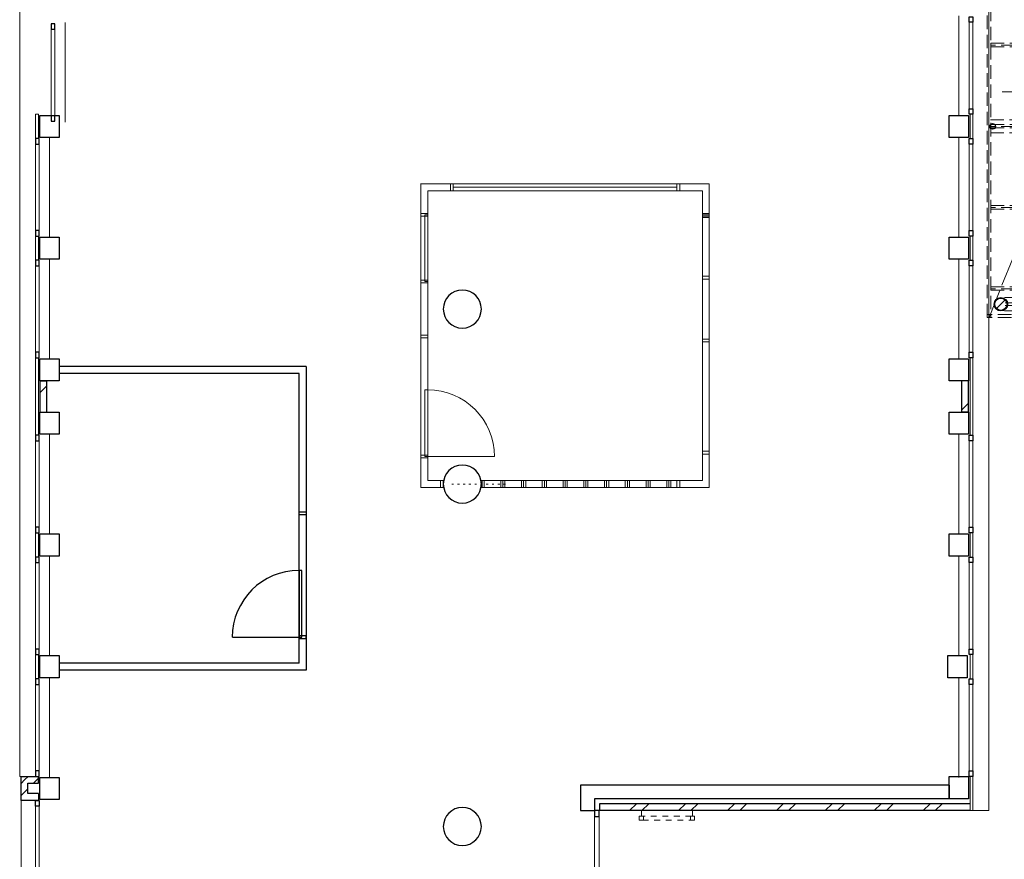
# Model space of a CAD drawing. Header units: millimetres. Extents: x 274611 to 749520, y 175257 to 298905.
# Tile 24 of 251: x 502771 to 517007, y 183098 to 195235. Entities that reach past the tile are written whole.
import ezdxf

# ---------------------------------------------------------------- set-up
doc = ezdxf.new("R2010")
doc.units = ezdxf.units.MM
doc.header["$LTSCALE"] = 400
doc.header["$PDMODE"] = 1
doc.header["$PDSIZE"] = 15
for name, pattern in [('STYLE_01', [0.416641, 0.208282, -0.208359]), ('STYLE_02', [0.694427, 0.486069, -0.208359]), ('STYLE_03', [1.25, 1.041641, -0.208359]), ('STYLE_05', [0.208282, 0.069427, -0.138855]), ('STYLE_06', [1.041641, 0.625, -0.208282, 0.069427, -0.138931])]:
    doc.linetypes.add(name, pattern=pattern)
for name, color, linetype, lineweight in [('Binnenkozijnen', 140, 'Continuous', 15), ('Buitenkozijnen', 140, 'Continuous', 15), ('Lijn-stramien', 5, 'STYLE_06', 9), ('mat-baksteen', 5, 'Continuous', 25), ('mat-beton (ihwg)', 5, 'Continuous', 25), ('mat-kalkzandsteen', 5, 'Continuous', 25), ('mat-staal', 5, 'Continuous', 25), ('None', 7, 'Continuous', 9), ('Tekst', 140, 'Continuous', 15)]:
    doc.layers.add(name, color=color, linetype=linetype, lineweight=lineweight)
doc.layers.add('plat', color=5, linetype='Continuous')
doc.styles.add('Arial', font='arial.ttf', dxfattribs={"height": 211.666667})
doc.styles.add('Arial Narrow', font='ARIALN.TTF', dxfattribs={"height": 222.25})

# ---------------------------------------------------------------- blocks, each defined once
blk = doc.blocks.new('*U827')
at = {"layer": 'None', "color": 43, "linetype": 'Continuous', "lineweight": 9}
for points, knots in [([(0, 0), (0, 5), (3.894, 10), (11.68, 20), (20, 0)], [0, 0, 0, 0.3093529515, 0.3093529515, 1, 1, 1]), ([(20, 0), (28.32, -20), (36.106, -10), (40, -5), (40, 0), (40, 5), (36.106, 10), (28.32, 20), (20, 0)], [0, 0, 0, 0.3453298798, 0.3453298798, 0.500007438, 0.500007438, 0.6546816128, 0.6546816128, 1, 1, 1]), ([(20, 0), (25.824, -14), (31.2742, -7), (34, -3.5), (34, 0), (34, 3.5), (31.2742, 7), (25.824, 14), (20, 0)], [0, 0, 0, 0.3453298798, 0.3453298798, 0.500007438, 0.500007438, 0.6546816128, 0.6546816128, 1, 1, 1])]:
    blk.add_open_spline(points, degree=2, knots=knots, dxfattribs=at)
blk = doc.blocks.new('*U828')
at = {"layer": 'None', "color": 43}
blk.add_blockref('*U827', (0, 0), dxfattribs=at)
blk = doc.blocks.new('*U829')
at = {"layer": 'None', "color": 43, "linetype": 'Continuous', "lineweight": 9}
for points, knots in [([(0, 0), (0, 5), (3.894, 10), (11.68, 20), (20, 0)], [0, 0, 0, 0.3093529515, 0.3093529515, 1, 1, 1]), ([(20, 0), (28.32, -20), (36.106, -10), (40, -5), (40, 0), (40, 5), (36.106, 10), (28.32, 20), (20, 0)], [0, 0, 0, 0.3453298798, 0.3453298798, 0.500007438, 0.500007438, 0.6546816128, 0.6546816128, 1, 1, 1]), ([(20, 0), (25.824, -14), (31.2742, -7), (34, -3.5), (34, 0), (34, 3.5), (31.2742, 7), (25.824, 14), (20, 0)], [0, 0, 0, 0.3453298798, 0.3453298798, 0.500007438, 0.500007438, 0.6546816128, 0.6546816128, 1, 1, 1])]:
    blk.add_open_spline(points, degree=2, knots=knots, dxfattribs=at)
blk = doc.blocks.new('*U830')
at = {"layer": 'None', "color": 43}
blk.add_blockref('*U829', (0, 0), dxfattribs=at)
blk = doc.blocks.new('*X205')
at = {"layer": 'None', "lineweight": 9}
blk.add_line((-68, -68), (68, 68), dxfattribs=at)
blk = doc.blocks.new('Kolom O 194')
at = {"layer": 'mat-staal', "lineweight": 25}
for radius in [96.8, 88.8]:
    blk.add_circle((0, 0), radius, dxfattribs=at)
at = {"layer": 'mat-staal'}
blk.add_blockref('*X205', (0, 0), dxfattribs=at)
blk = doc.blocks.new('*U831')
at = {"layer": 'None', "color": 8, "linetype": 'STYLE_02', "lineweight": 5}
for p, q in [((1057, -27345), (-2522, -27345)), ((-39, -27420), (-1459, -27420)), ((-39, -27460), (-1459, -27460)), ((1057, -27535), (-2522, -27535))]:
    blk.add_line(p, q, dxfattribs=at)
at = {"layer": 'None', "color": 43, "linetype": 'STYLE_02', "lineweight": 9}
for p, q in [((-2459, -27420), (-1459, -27420)), ((-2459, -27460), (-1459, -27460)), ((-59, -27420), (948, -27420)), ((-59, -27460), (948, -27460))]:
    blk.add_line(p, q, dxfattribs=at)
at = {"layer": 'None', "color": 7}
for p in [(-2522, -27440), (1044, -27440)]:
    blk.add_blockref('Kolom O 194', p, dxfattribs=at)
at = {"layer": 'None', "color": 43}
for name, p, rotation in [('*U828', (-1459, -27420), 270), ('*U830', (-59, -27460), 90)]:
    blk.add_blockref(name, p, dxfattribs=dict(at, rotation=rotation))
blk = doc.blocks.new('*U835')
at = {"layer": 'None', "color": 43, "lineweight": 9}
for q in [(556, -24327), (556, -24413)]:
    blk.add_line((715, -24370), q, dxfattribs=at)
at = {"layer": 'None', "color": 43, "linetype": 'STYLE_02', "lineweight": 9}
blk.add_line((-2503, -24370), (715, -24370), dxfattribs=at)
at = {"layer": 'None', "color": 43, "insert": (-1973, -24137), "char_height": 141.1, "attachment_point": 1, "style": 'Arial'}
blk.add_mtext('afschot', dxfattribs=at)
blk = doc.blocks.new('*U837')
at = {"layer": 'None', "color": 140, "linetype": 'STYLE_03', "lineweight": 15}
blk.add_line((-2694, -27630), (6326, -5310), dxfattribs=at)
at = {"layer": 'None', "color": 140, "linetype": 'STYLE_02', "lineweight": 15}
for p, q in [((1011, -23697), (-2674, -23697)), ((-2674, -24775), (1011, -24775)), ((1011, -24870), (-2674, -24870)), ((-2674, -24965), (1011, -24965)), ((1011, -26043), (-2674, -26043)), ((1011, -27216), (-2674, -27216)), ((1241, -27590), (-2719, -27590)), ((1241, -27630), (-2719, -27630))]:
    blk.add_line(p, q, dxfattribs=at)
at = {"layer": 'None', "color": 43, "linetype": 'STYLE_02', "lineweight": 9}
for p, q in [((-2669, -23668), (1011, -23668)), ((-2669, -23718), (-2669, -23668)), ((-2669, -23718), (1011, -23718)), ((-2669, -24841), (1011, -24841)), ((-2669, -24891), (-2669, -24841)), ((-2669, -24891), (1011, -24891)), ((-2669, -26014), (1011, -26014)), ((-2669, -26064), (-2669, -26014)), ((-2669, -26064), (1011, -26064)), ((-2669, -27187), (1011, -27187)), ((-2669, -27237), (-2669, -27187)), ((-2669, -27237), (1011, -27237))]:
    blk.add_line(p, q, dxfattribs=at)
blk.add_lwpolyline([(-2719, -7320), (-2669, -7320), (-2669, -27630), (-2719, -27630)], close=True, dxfattribs=at)
at = {"layer": 'None', "color": 7}
for name in ['*U835', '*U831']:
    blk.add_blockref(name, (0, 0), dxfattribs=at)
at = {"layer": 'Tekst', "color": 140, "insert": (-738, -26415), "char_height": 127, "attachment_point": 2, "style": 'Arial Narrow'}
blk.add_mtext('stabilisatieconstructie vlgs. opgave constructeur\\Pin lijn buiskolommen raadzaal\\P2x buiskolom, 1x bovenligende buis,\\Prvs Mcalloy-spankabels\\P', dxfattribs=at)
blk = doc.blocks.new('Kolom O 550')
at = {"layer": 'mat-beton (ihwg)', "lineweight": 25}
blk.add_circle((0, 0), 275, dxfattribs=at)
blk = doc.blocks.new('*X912')
at = {"layer": 'None', "lineweight": 9}
for p, q in [((-16689, -34367), (-16638, -34316)), ((-16689, -34543), (-16589, -34443))]:
    blk.add_line(p, q, dxfattribs=at)
blk = doc.blocks.new('*X913')
at = {"layer": 'None', "lineweight": 9}
for p, q in [((-16638, -34316), (-16587, -34265)), ((-16511, -34365), (-16439, -34293))]:
    blk.add_line(p, q, dxfattribs=at)
blk = doc.blocks.new('*X914')
at = {"layer": 'None', "lineweight": 9}
for p, q in [((-8324, -34663), (-8321, -34660)), ((-7890, -34760), (-7790, -34660)), ((-7714, -34760), (-7614, -34660)), ((-7183, -34760), (-7083, -34660)), ((-7006, -34760), (-6906, -34660)), ((-6476, -34760), (-6376, -34660)), ((-6299, -34760), (-6199, -34660)), ((-5769, -34760), (-5669, -34660)), ((-5592, -34760), (-5492, -34660)), ((-5062, -34760), (-4962, -34660)), ((-4885, -34760), (-4785, -34660)), ((-4354, -34760), (-4254, -34660)), ((-4178, -34760), (-4078, -34660)), ((-3647, -34760), (-3547, -34660)), ((-3471, -34760), (-3371, -34660))]:
    blk.add_line(p, q, dxfattribs=at)
blk = doc.blocks.new('*X916')
at = {"layer": 'None', "lineweight": 9}
blk.add_line((-16419, -28723), (-16319, -28623), dxfattribs=at)
blk = doc.blocks.new('Gevelpui best 1410 (2D)')
at = {"layer": 'Buitenkozijnen', "lineweight": 15}
for p, q in [((-260, 0), (-260, -1410)), ((-260, 0), (-210, 0)), ((-210, 0), (-210, -1410)), ((-260, -1410), (-210, -1410))]:
    blk.add_line(p, q, dxfattribs=at)
at = {"layer": 'Buitenkozijnen', "color": 92, "lineweight": 25}
for points in [[(-260, 0), (-210, 0), (-210, -80), (-260, -80)], [(-260, -1330), (-210, -1330), (-210, -1410), (-260, -1410)]]:
    blk.add_lwpolyline(points, close=True, dxfattribs=at)
at = {"layer": 'None', "color": 43, "linetype": 'Continuous', "lineweight": 9}
blk.add_line((-410, 15), (-410, -1425), dxfattribs=at)
blk = doc.blocks.new('*U79')
at = {"layer": 'Buitenkozijnen', "lineweight": 15}
for p, q in [((-10, 0), (-10, -1960)), ((-10, 0), (40, 0)), ((40, 0), (40, -1960)), ((-10, -1960), (40, -1960))]:
    blk.add_line(p, q, dxfattribs=at)
blk = doc.blocks.new('Gevelpui best 1960')
at = {"layer": 'Buitenkozijnen', "color": 43, "lineweight": 9}
blk.add_line((250, 0), (250, -1960), dxfattribs=at)
at = {"layer": 'Buitenkozijnen', "color": 92, "lineweight": 25}
for points in [[(-10, 0), (40, 0), (40, -80), (-10, -80)], [(-10, -1880), (40, -1880), (40, -1960), (-10, -1960)]]:
    blk.add_lwpolyline(points, close=True, dxfattribs=at)
at = {"layer": 'Buitenkozijnen'}
blk.add_blockref('*U79', (0, 0), dxfattribs=at)
blk = doc.blocks.new('*U938')
at = {"layer": 'Buitenkozijnen', "lineweight": 15}
for p, q in [((-8399, -34760), (-8329, -34760)), ((-8399, -36590), (-8399, -34760)), ((-8329, -36590), (-8329, -34760)), ((-8399, -36590), (-8329, -36590))]:
    blk.add_line(p, q, dxfattribs=at)
blk = doc.blocks.new('*U939')
at = {"layer": 'Buitenkozijnen', "color": 92, "lineweight": 25}
for points in [[(-8329, -34760), (-8399, -34760), (-8399, -34843), (-8329, -34843)], [(-8329, -36507), (-8399, -36507), (-8399, -36590), (-8329, -36590)]]:
    blk.add_lwpolyline(points, close=True, dxfattribs=at)
at = {"layer": 'Buitenkozijnen'}
blk.add_blockref('*U938', (0, 0), dxfattribs=at)
blk = doc.blocks.new('*X940')
at = {"layer": 'None', "lineweight": 9}
blk.add_line((-3089, -28969), (-2989, -28869), dxfattribs=at)
blk = doc.blocks.new('HWA')
at = {"layer": 'None', "color": 92, "linetype": 'Continuous', "lineweight": 25}
blk.add_circle((0, -74), 40, dxfattribs=at)
blk = doc.blocks.new('Kolom 280x320')
at = {"layer": 'mat-beton (ihwg)', "lineweight": 25}
blk.add_lwpolyline([(-300, 160), (-20, 160), (-20, -160), (-300, -160)], close=True, dxfattribs=at)
at = {"layer": 'None', "color": 92, "linetype": 'Continuous', "lineweight": 5}
blk.add_point((0, 0), dxfattribs=at)
blk = doc.blocks.new('*U1160')
at = {"layer": 'None', "color": 140, "linetype": 'STYLE_01', "lineweight": 15}
for p, q in [((-7720, -34840), (-7720, -34760)), ((-6980, -34840), (-6980, -34760))]:
    blk.add_line(p, q, dxfattribs=at)
for points in [[(-7750, -34840), (-6950, -34840), (-6950, -34900), (-7750, -34900)], [(-7750, -34840), (-7690, -34840), (-7690, -34900), (-7750, -34900)], [(-7010, -34840), (-6950, -34840), (-6950, -34900), (-7010, -34900)]]:
    blk.add_lwpolyline(points, close=True, dxfattribs=at)

msp = doc.modelspace()

# ---------------------------------------------------------------- linework, layer by layer
at = {"layer": 'Binnenkozijnen', "color": 43, "linetype": 'Continuous', "lineweight": 9, "flags": 128}
msp.add_lwpolyline([(502791.28099, 212877.18879), (502771.28099, 212877.18879), (502771.28099, 184297.18879), (502791.28099, 184297.18879)], dxfattribs=at)
at = {"layer": 'Buitenkozijnen', "color": 43, "linetype": 'Continuous', "lineweight": 9, "flags": 128}
msp.add_lwpolyline([(516761.28099, 211117.18879), (516781.28099, 211117.18879), (516781.28099, 183802.18879), (516551.32162, 183802.18879)], dxfattribs=at)
at = {"layer": 'Buitenkozijnen', "lineweight": 15}
for points in [[(503001.24035, 193867.18879), (503041.28099, 193867.18879), (503041.28099, 193517.18879), (503001.24035, 193517.18879)], [(516511.28099, 193867.18879), (516551.32162, 193867.18879), (516551.32162, 193517.18879), (516511.28099, 193517.18879)], [(503001.24035, 192107.18879), (503041.28099, 192107.18879), (503041.28099, 191757.18879), (503001.24035, 191757.18879)], [(516511.28099, 192107.18879), (516551.32162, 192107.18879), (516551.32162, 191757.18879), (516511.28099, 191757.18879)], [(503001.24035, 190347.18879), (503041.28099, 190347.18879), (503041.28099, 189227.18879), (503001.24035, 189227.18879)], [(516511.28099, 190347.18879), (516551.32162, 190347.18879), (516551.32162, 189227.18879), (516511.28099, 189227.18879)], [(503001.24035, 187817.18879), (503041.28099, 187817.18879), (503041.28099, 187467.18879), (503001.24035, 187467.18879)], [(516511.28099, 187817.18879), (516551.32162, 187817.18879), (516551.32162, 187467.18879), (516511.28099, 187467.18879)], [(503001.24035, 186057.18879), (503041.28099, 186057.18879), (503041.28099, 185707.18879), (503001.24035, 185707.18879)], [(516511.28099, 186057.18879), (516551.32162, 186057.18879), (516551.32162, 185707.18879), (516511.28099, 185707.18879)], [(516511.28099, 184297.18879), (516551.32162, 184297.18879), (516551.32162, 183802.18879), (516511.28099, 183802.18879)]]:
    msp.add_lwpolyline(points, close=True, dxfattribs=at)
at = {"layer": 'Lijn-stramien', "color": 8, "linetype": 'STYLE_05', "lineweight": 5}
msp.add_line((509017.28099, 188522.18879), (509827.28099, 188522.18879), dxfattribs=at)
at = {"layer": 'mat-baksteen', "lineweight": 25}
for p, q in [((502791.28099, 183947.18879), (502791.28099, 184297.18879)), ((502791.28099, 184297.18879), (503041.28099, 184297.18879)), ((503041.28099, 184197.18879), (503041.28099, 184297.18879)), ((502891.28099, 184047.18879), (502891.28099, 184197.18879)), ((502891.28099, 184197.18879), (503041.28099, 184197.18879)), ((503041.28099, 183947.18879), (502791.28099, 183947.18879)), ((503041.28099, 184047.18879), (502891.28099, 184047.18879)), ((503041.28099, 184047.18879), (503041.28099, 183947.18879)), ((511156.28099, 183902.18879), (511156.28099, 183802.18879)), ((516511.28099, 183902.18879), (511156.28099, 183902.18879)), ((516511.28099, 183802.18879), (511156.28099, 183802.18879))]:
    msp.add_line(p, q, dxfattribs=at)
at = {"layer": 'mat-beton (ihwg)', "lineweight": 25}
for p, q in [((516211.28099, 184172.18879), (510881.28099, 184172.18879)), ((510881.28099, 184172.18879), (510881.28099, 183802.18879)), ((516211.28099, 184172.18879), (516211.28099, 183972.18879)), ((516211.28099, 183972.18879), (511081.28099, 183972.18879)), ((511081.28099, 183972.18879), (511081.28099, 183802.18879)), ((510881.28099, 183802.18879), (511081.28099, 183802.18879))]:
    msp.add_line(p, q, dxfattribs=at)
msp.add_lwpolyline([(516211.28099, 184297.18879), (516491.28099, 184297.18879), (516491.28099, 183972.18879), (516211.28099, 183972.18879)], close=True, dxfattribs=at)
at = {"layer": 'mat-kalkzandsteen', "lineweight": 25}
for p, q in [((503061.28099, 190012.18879), (503061.28099, 189562.18879)), ((503061.28099, 190012.18879), (503161.28099, 190012.18879)), ((503161.28099, 190012.18879), (503161.28099, 189562.18879)), ((516491.28099, 190012.18879), (516391.28099, 190012.18879)), ((516391.28099, 189562.18879), (516391.28099, 190012.18879)), ((516491.28099, 189562.18879), (516491.28099, 190012.18879)), ((503061.28099, 189562.18879), (503161.28099, 189562.18879)), ((516491.28099, 189562.18879), (516391.28099, 189562.18879))]:
    msp.add_line(p, q, dxfattribs=at)
at = {"layer": 'plat', "lineweight": 0}
for p, q in [((508571.24566, 192864.84836), (508571.24566, 188472.18879)), ((508998.24566, 192862.18879), (508571.24566, 192862.18879)), ((508998.24566, 192762.18879), (508671.24566, 192762.18879)), ((508671.24566, 192762.18879), (508671.24566, 188572.18879)), ((509038.24566, 192862.18879), (509038.24566, 192762.18879)), ((509038.24566, 192862.18879), (512274.24566, 192862.18879)), ((509038.24566, 192812.18879), (512274.24566, 192812.18879)), ((509038.24566, 192762.18879), (512274.24566, 192762.18879)), ((512274.24566, 192862.18879), (512274.24566, 192762.18879)), ((512741.24566, 192862.18879), (512314.24566, 192862.18879)), ((512641.24566, 192762.18879), (512314.24566, 192762.18879)), ((512641.24566, 188572.18879), (512641.24566, 192762.18879)), ((512741.24566, 188472.18879), (512741.24566, 192862.18879)), ((509634.99686, 188919.18879), (508671.24566, 188919.18879)), ((509634.99686, 188919.18879), (508671.24566, 188919.18879)), ((508671.24566, 188572.18879), (508900.86464, 188572.18879)), ((508896.24566, 188572.18879), (508896.24566, 188472.18879)), ((508900.86464, 188572.18879), (508896.24566, 188572.18879)), ((512274.24566, 188572.18879), (509441.69733, 188572.18879)), ((509457.28099, 188472.18879), (509457.28099, 188572.18879)), ((509487.28099, 188472.18879), (509487.28099, 188572.18879)), ((509727.28099, 188472.18879), (509727.28099, 188572.18879)), ((509757.28099, 188472.18879), (509757.28099, 188572.18879)), ((509787.28099, 188472.18879), (509787.28099, 188572.18879)), ((510027.28099, 188472.18879), (510027.28099, 188572.18879)), ((510057.28099, 188472.18879), (510057.28099, 188572.18879)), ((510087.28099, 188472.18879), (510087.28099, 188572.18879)), ((510327.28099, 188472.18879), (510327.28099, 188572.18879)), ((510357.28099, 188472.18879), (510357.28099, 188572.18879)), ((510387.28099, 188472.18879), (510387.28099, 188572.18879)), ((510627.28099, 188472.18879), (510627.28099, 188572.18879)), ((510657.28099, 188472.18879), (510657.28099, 188572.18879)), ((510687.28099, 188472.18879), (510687.28099, 188572.18879)), ((510927.28099, 188472.18879), (510927.28099, 188572.18879)), ((510957.28099, 188472.18879), (510957.28099, 188572.18879)), ((510987.28099, 188472.18879), (510987.28099, 188572.18879)), ((511227.28099, 188472.18879), (511227.28099, 188572.18879)), ((511257.28099, 188472.18879), (511257.28099, 188572.18879)), ((511287.28099, 188472.18879), (511287.28099, 188572.18879)), ((511527.28099, 188472.18879), (511527.28099, 188572.18879)), ((511557.28099, 188472.18879), (511557.28099, 188572.18879)), ((511587.28099, 188472.18879), (511587.28099, 188572.18879)), ((511827.28099, 188472.18879), (511827.28099, 188572.18879)), ((511857.28099, 188472.18879), (511857.28099, 188572.18879)), ((511887.28099, 188472.18879), (511887.28099, 188572.18879)), ((512127.28099, 188472.18879), (512127.28099, 188572.18879)), ((512157.28099, 188472.18879), (512157.28099, 188572.18879)), ((512187.28099, 188472.18879), (512187.28099, 188572.18879)), ((512274.24566, 188572.18879), (512274.24566, 188472.18879)), ((512314.24566, 188572.18879), (512641.24566, 188572.18879)), ((508571.24566, 188472.18879), (508900.86464, 188472.18879)), ((508900.86464, 188472.18879), (508896.24566, 188472.18879)), ((512274.24566, 188472.18879), (509441.69733, 188472.18879)), ((512314.24566, 188472.18879), (512741.24566, 188472.18879))]:
    msp.add_line(p, q, dxfattribs=at)
at = {"layer": 'plat'}
for p, q in [((506911.28099, 190222.18879), (503341.28099, 190222.18879)), ((506911.28099, 190222.18879), (506911.28099, 185832.18879)), ((506811.28099, 190122.18879), (503341.28099, 190122.18879)), ((506811.28099, 185932.18879), (506811.28099, 190122.18879)), ((505847.52978, 186308.68879), (506811.28099, 186308.68879)), ((506811.28099, 185932.18879), (503341.28099, 185932.18879)), ((506911.28099, 185832.18879), (503341.28099, 185832.18879))]:
    msp.add_line(p, q, dxfattribs=at)
at = {"layer": 'plat', "lineweight": 0}
for points in [[(509038.24566, 192862.18879), (509038.24566, 192762.18879), (508998.24566, 192762.18879), (508998.24566, 192862.18879)], [(512274.24566, 192862.18879), (512274.24566, 192762.18879), (512314.24566, 192762.18879), (512314.24566, 192862.18879)], [(508671.24566, 192435.18879), (508671.24566, 192395.18879), (508571.24566, 192395.18879), (508571.24566, 192435.18879)], [(508671.24566, 192415.18879), (508671.24566, 191449.18879), (508631.24566, 191449.18879), (508631.24566, 192415.18879)], [(512641.24566, 192435.18879), (512641.24566, 192395.18879), (512741.24566, 192395.18879), (512741.24566, 192435.18879)], [(512641.24566, 192416.18879), (512641.24566, 192376.18879), (512741.24566, 192376.18879), (512741.24566, 192416.18879)], [(512641.24566, 191526.18879), (512641.24566, 191486.18879), (512741.24566, 191486.18879), (512741.24566, 191526.18879)], [(512641.24566, 191526.18879), (512641.24566, 191486.18879), (512741.24566, 191486.18879), (512741.24566, 191526.18879)], [(508671.24566, 191469.18879), (508671.24566, 191429.18879), (508571.24566, 191429.18879), (508571.24566, 191469.18879)], [(508671.24566, 190675.18879), (508671.24566, 190635.18879), (508571.24566, 190635.18879), (508571.24566, 190675.18879)], [(512641.24566, 190578.18879), (512641.24566, 190618.18879), (512741.24566, 190618.18879), (512741.24566, 190578.18879)], [(508671.24566, 189885.18879), (508671.24566, 188919.18879), (508631.24566, 188919.18879), (508631.24566, 189885.18879)], [(508671.24566, 189885.18879), (508671.24566, 188919.18879), (508631.24566, 188919.18879), (508631.24566, 189885.18879)], [(508671.24566, 188939.18879), (508671.24566, 188899.18879), (508571.24566, 188899.18879), (508571.24566, 188939.18879)], [(508671.24566, 188939.18879), (508671.24566, 188899.18879), (508571.24566, 188899.18879), (508571.24566, 188939.18879)], [(512641.24566, 188996.18879), (512641.24566, 188956.18879), (512741.24566, 188956.18879), (512741.24566, 188996.18879)], [(508896.24566, 188572.18879), (508896.24566, 188472.18879), (508856.24566, 188472.18879), (508856.24566, 188572.18879)], [(508896.24566, 188572.18879), (508896.24566, 188472.18879), (508856.24566, 188472.18879), (508856.24566, 188572.18879)], [(512274.24566, 188572.18879), (512274.24566, 188472.18879), (512314.24566, 188472.18879), (512314.24566, 188572.18879)]]:
    msp.add_lwpolyline(points, close=True, dxfattribs=at)
at = {"layer": 'plat'}
for points in [[(506811.28099, 188118.68879), (506911.28099, 188118.68879), (506911.28099, 188078.68879), (506811.28099, 188078.68879)], [(506811.28099, 187274.68879), (506811.28099, 186308.68879), (506851.28099, 186308.68879), (506851.28099, 187274.68879)], [(506811.28099, 186328.68879), (506811.28099, 186288.68879), (506911.28099, 186288.68879), (506911.28099, 186328.68879)]]:
    msp.add_lwpolyline(points, close=True, dxfattribs=at)
at = {"layer": 'plat', "lineweight": 0}
for centre in [(509171.28099, 191052.18879), (509171.28099, 188522.18879), (509171.28099, 188522.18879)]:
    msp.add_circle(centre, 275, dxfattribs=at)
msp.add_arc((508671.24566, 188919.18879), 966, 0, 90, dxfattribs=at)
msp.add_arc((508671.24566, 188919.18879), 966, 0, 90, dxfattribs=at)
at = {"layer": 'plat'}
msp.add_arc((506811.28099, 186308.68879), 966, 90, 180, dxfattribs=at)

# ---------------------------------------------------------------- block references
at = {"layer": 'Binnenkozijnen', "color": 7, "rotation": 180}
msp.add_blockref('Gevelpui best 1960', (503041.28099, 181987.18879), dxfattribs=at)
at = {"layer": 'Buitenkozijnen', "color": 7, "xscale": -1}
for p in [(503017.32162, 195177.18879), (502791.28099, 193517.18879), (502791.28099, 191757.18879), (502791.28099, 189227.18879), (502791.28099, 187467.18879), (502791.28099, 185707.18879)]:
    msp.add_blockref('Gevelpui best 1410 (2D)', p, dxfattribs=at)
at = {"layer": 'Buitenkozijnen', "color": 7}
for p in [(516761.28099, 195277.18879), (516761.28099, 193517.18879), (516761.28099, 191757.18879), (516761.28099, 189227.18879), (516761.28099, 187467.18879), (516761.28099, 185707.18879)]:
    msp.add_blockref('Gevelpui best 1410 (2D)', p, dxfattribs=at)
at = {"layer": 'mat-baksteen'}
for name in ['*X912', '*X913', '*X914']:
    msp.add_blockref(name, (519480.22162, 218562.18879), dxfattribs=at)
at = {"layer": 'mat-beton (ihwg)', "color": 7}
for name, p in [('HWA', (516838.05421, 193766.18904)), ('Kolom 280x320', (516491.28099, 185882.18879))]:
    msp.add_blockref(name, p, dxfattribs=at)
at = {"layer": 'mat-beton (ihwg)', "color": 7, "xscale": -1, "rotation": 270}
for p in [(509171.28099, 191052.18879), (509171.28099, 191052.18879), (509171.28099, 188522.18879), (509171.28099, 188522.18879), (509171.28099, 183572.18879)]:
    msp.add_blockref('Kolom O 550', p, dxfattribs=at)
at = {"layer": 'mat-beton (ihwg)', "color": 7, "rotation": 180}
for p in [(503041.28099, 187642.18879), (516191.28099, 187642.18879), (503041.28099, 185882.18879), (503041.28099, 184122.18879)]:
    msp.add_blockref('Kolom 280x320', p, dxfattribs=at)
at = {"layer": 'mat-kalkzandsteen'}
for name in ['*X916', '*X940']:
    msp.add_blockref(name, (519480.22162, 218562.18879), dxfattribs=at)
at = {"layer": 'None', "color": 7}
for name, p in [('*U837', (519480.22162, 218562.18879)), ('Kolom 280x320', (503361.28099, 193692.18879)), ('Kolom 280x320', (503361.28099, 191932.18879)), ('Kolom 280x320', (503361.28099, 190172.18879)), ('Kolom 280x320', (503361.28099, 189402.18879)), ('*U939', (519480.22162, 218562.18879)), ('*U1160', (519480.22162, 218562.18879))]:
    msp.add_blockref(name, p, dxfattribs=at)
at = {"layer": 'None', "color": 7, "rotation": 180}
for p in [(516191.28099, 193692.18879), (516191.28099, 191932.18879), (516191.28099, 190172.18879), (516191.28099, 189402.18879)]:
    msp.add_blockref('Kolom 280x320', p, dxfattribs=at)

doc.saveas('drawing.dxf')
